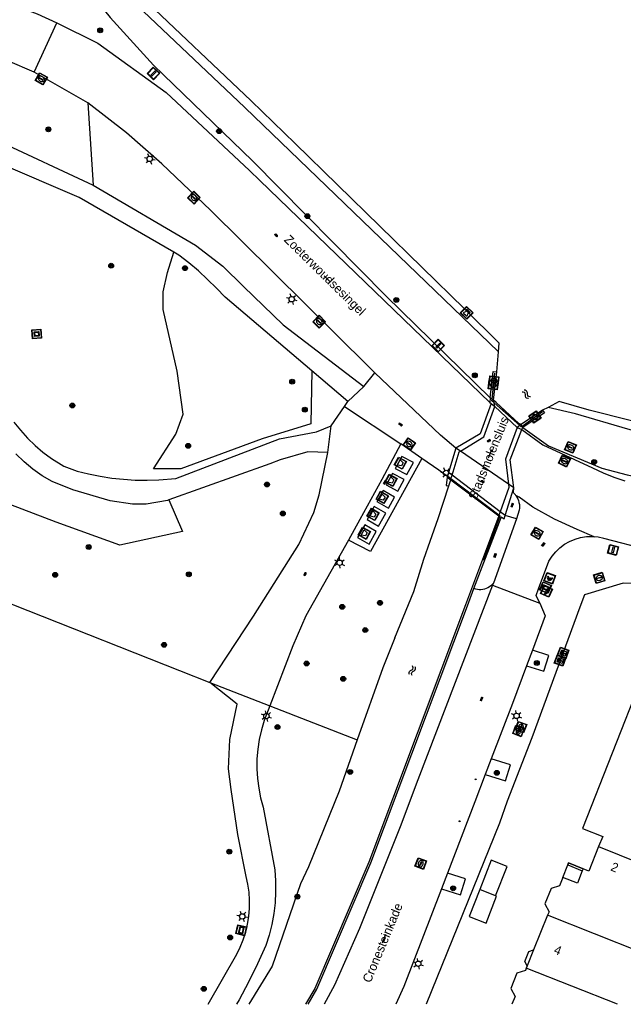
# Model space of a CAD drawing. Header units: metres. Extents: x 93870 to 95789, y 463036 to 464040.
# Tile 27 of 256: x 94147 to 94214, y 463040 to 463149. Entities that reach past the tile are written whole.
import ezdxf
from ezdxf.enums import TextEntityAlignment as Align

# ---------------------------------------------------------------- set-up
doc = ezdxf.new("R2010")
doc.units = ezdxf.units.M
doc.header["$LTSCALE"] = 25.4
for name, color, linetype in [('B_BEBOUWINGSGRENS_0', 1, 'Continuous'), ('B_LUIFEL_1', 200, 'Continuous'), ('B_OVERBOUWLIJN_LIJN_1', 7, 'Continuous'), ('B_TUSSENMUUR_0', 7, 'Continuous'), ('G_GRENS_ALGEMEEN_0', 7, 'Continuous'), ('K_KUNSTWERKGRENS_1', 1, 'Continuous'), ('Q_AFVAL_APART_PLAATS_0', 7, 'Continuous'), ('Q_BALUSTRADE_LIJN_1', 193, 'Continuous'), ('Q_BETAALAUTOMAAT_0', 7, 'Continuous'), ('Q_BOLDER_0', 7, 'Continuous'), ('Q_BOOM_0', 3, 'Continuous'), ('Q_BRANDKRAAN_0', 5, 'Continuous'), ('Q_DAMWAND_0', 6, 'Continuous'), ('Q_ELEKTRAKAST_0', 7, 'Continuous'), ('Q_INSPECTIE_OF_RIOOLPUT_0', 253, 'Continuous'), ('Q_KOLK_0', 254, 'Continuous'), ('Q_KUNSTOBJECT_0', 7, 'Continuous'), ('Q_LICHTMAST_0', 2, 'Continuous'), ('Q_MEERRING_0', 7, 'Continuous'), ('Q_STRAATNAAMBORD_0', 7, 'Continuous'), ('Q_VERKEERSBORDPAAL_0', 40, 'Continuous'), ('Q_WATERLEIDINGPUT_0', 5, 'Continuous'), ('S_GBKN_SYMBOOL_GV_GROOT_0', 7, 'Continuous'), ('S_GBKN_SYMBOOL_GV_GROOT_1', 7, 'Continuous'), ('S_GBKN_SYMBOOL_OV_GROOT_0', 7, 'Continuous'), ('S_GBKN_SYMBOOL_WATER_0', 7, 'Continuous'), ('T_CULTUURGRENS_0', 76, 'Continuous'), ('T_HEK_0', 57, 'Continuous'), ('T_WALBESCHERMING_0', 45, 'Continuous'), ('V_WEGGRENS_0', 7, 'Continuous'), ('V_WEGGRENS_1', 7, 'Continuous'), ('W_KADEMUUR_30CM_0', 10, 'Continuous'), ('W_WATERGRENS_0', 5, 'Continuous'), ('Z_GBKN_HUISNUMMER_0', 252, 'Continuous'), ('Z_KUNSTWERKNAAM_-1', 252, 'Continuous'), ('Z_STRAATNAAM_0', 252, 'Continuous')]:
    doc.layers.add(name, color=color, linetype=linetype)
doc.layers.add('Q_PAALTJE_0', color=7, linetype='Continuous', true_color=0x666666)

# ---------------------------------------------------------------- blocks, each defined once
blk = doc.blocks.new('Q_AFVAL_APART_PLAATS')
for points in [[(-0.5, 0.5), (0.5, 0.5), (0.5, -0.5), (-0.5, -0.5)], [(-0.34, 0.2), (0.33, 0.2), (0.19, -0.25), (-0.2, -0.25)]]:
    blk.add_lwpolyline(points, close=True)
blk.add_lwpolyline([(-0.44, 0.46), (0.44, 0.46, -0.414214), (0.46, 0.44), (0.46, -0.44, -0.414214), (0.44, -0.46), (-0.44, -0.46, -0.414214), (-0.46, -0.44), (-0.46, 0.44, -0.414214), (-0.44, 0.46)], format="xyb")
blk = doc.blocks.new('Q_STRAATNAAMBORD')
for points in [[(-0.5, 0.5), (0.5, 0.5), (0.5, -0.5), (-0.5, -0.5)], [(-0.37, 0.22), (0.36, 0.22), (0.36, -0.21), (-0.37, -0.21)]]:
    blk.add_lwpolyline(points, close=True)
for points in [[(-0.44, 0.46), (0.44, 0.46, -0.414214), (0.46, 0.44), (0.46, -0.44, -0.414214), (0.44, -0.46), (-0.44, -0.46, -0.414214), (-0.46, -0.44), (-0.46, 0.44), (-0.46, 0.44), (-0.46, 0.45), (-0.46, 0.45), (-0.46, 0.45), (-0.46, 0.45), (-0.46, 0.45), (-0.46, 0.45), (-0.46, 0.46), (-0.46, 0.46), (-0.46, 0.46), (-0.45, 0.46), (-0.45, 0.46), (-0.45, 0.46), (-0.45, 0.46), (-0.45, 0.46), (-0.45, 0.46), (-0.44, 0.46), (-0.44, 0.46)], [(-0.29, 0.16), (0.28, 0.16, -0.414214), (0.3, 0.14), (0.3, -0.13, -0.414214), (0.28, -0.16), (-0.29, -0.16, -0.414214), (-0.31, -0.13), (-0.31, 0.14), (-0.31, 0.14), (-0.31, 0.14), (-0.31, 0.14), (-0.31, 0.15), (-0.31, 0.15), (-0.31, 0.15), (-0.3, 0.15), (-0.3, 0.15), (-0.3, 0.15), (-0.3, 0.16), (-0.3, 0.16), (-0.3, 0.16), (-0.3, 0.16), (-0.29, 0.16), (-0.29, 0.16), (-0.29, 0.16), (-0.29, 0.16), (-0.29, 0.16)]]:
    blk.add_lwpolyline(points, format="xyb")
blk = doc.blocks.new('Q_ELEKTRAKAST')
for points in [[(-0.5, 0.5), (0.5, 0.5), (0.5, -0.5), (-0.5, -0.5)], [(-0.26, 0.26), (0.25, 0.26), (0.25, 0.19), (-0.26, 0.19)], [(-0.26, 0.11), (0.25, 0.11), (0.25, -0.33), (-0.26, -0.33)]]:
    blk.add_lwpolyline(points, close=True)
blk.add_lwpolyline([(-0.44, 0.46), (0.44, 0.46, -0.414214), (0.46, 0.44), (0.46, -0.44, -0.414214), (0.44, -0.46), (-0.44, -0.46, -0.414214), (-0.46, -0.44), (-0.46, 0.44), (-0.46, 0.44), (-0.46, 0.45), (-0.46, 0.45), (-0.46, 0.45), (-0.46, 0.45), (-0.46, 0.45), (-0.46, 0.45), (-0.46, 0.46), (-0.46, 0.46), (-0.46, 0.46), (-0.45, 0.46), (-0.45, 0.46), (-0.45, 0.46), (-0.45, 0.46), (-0.45, 0.46), (-0.45, 0.46), (-0.44, 0.46), (-0.44, 0.46)], format="xyb")
blk.add_lwpolyline([(-0.18, 0, -1), (-0.18, -0.07, -1)], format="xyb", close=True)
blk.add_lwpolyline([(0.04, 0.09), (-0.06, -0.11), (0.04, -0.11), (-0.06, -0.31)])
blk = doc.blocks.new('Q_LICHTMAST')
for points in [[(-0.26, 0.15), (-0.52, 0.3)], [(0, 0.3), (0, 0.6)], [(0.26, 0.15), (0.52, 0.3)], [(-0.26, -0.15), (-0.52, -0.3)], [(0, -0.3), (0, -0.6)], [(0.26, -0.15), (0.52, -0.3)]]:
    blk.add_lwpolyline(points)
blk.add_circle((0, 0), 0.3)
blk = doc.blocks.new('Q_VERKEERSBORDPAAL')
for points in [[(-0.5, 0.5), (0.5, 0.5), (0.5, -0.5), (-0.5, -0.5)], [(-0.08, 0.33), (0.07, 0.33), (0.07, -0.33), (-0.08, -0.33)]]:
    blk.add_lwpolyline(points, close=True)
blk.add_lwpolyline([(-0.44, 0.46), (0.44, 0.46, -0.414214), (0.46, 0.44), (0.46, -0.44, -0.414214), (0.44, -0.46), (-0.44, -0.46, -0.414214), (-0.46, -0.44), (-0.46, 0.44), (-0.46, 0.44), (-0.46, 0.45), (-0.46, 0.45), (-0.46, 0.45), (-0.46, 0.45), (-0.46, 0.45), (-0.46, 0.45), (-0.46, 0.46), (-0.46, 0.46), (-0.46, 0.46), (-0.45, 0.46), (-0.45, 0.46), (-0.45, 0.46), (-0.45, 0.46), (-0.45, 0.46), (-0.45, 0.46), (-0.44, 0.46), (-0.44, 0.46)], format="xyb")
blk = doc.blocks.new('Q_PAAL_STEEN')
for points in [[(-0.5, 0.5), (0.5, 0.5), (0.5, -0.5), (-0.5, -0.5)], [(-0.1, 0.3), (0.1, 0.3), (0.1, -0.3), (-0.1, -0.3)]]:
    blk.add_lwpolyline(points, close=True)
blk.add_lwpolyline([(-0.4, 0.5), (0.4, 0.5, -0.414214), (0.5, 0.4), (0.5, -0.4, -0.414214), (0.4, -0.5), (-0.4, -0.5, -0.414214), (-0.5, -0.4), (-0.5, 0.4), (-0.5, 0.4), (-0.5, 0.4), (-0.5, 0.4), (-0.5, 0.4), (-0.5, 0.5), (-0.5, 0.5), (-0.5, 0.5), (-0.5, 0.5), (-0.5, 0.5), (-0.5, 0.5), (-0.5, 0.5), (-0.5, 0.5), (-0.5, 0.5), (-0.4, 0.5), (-0.4, 0.5), (-0.4, 0.5), (-0.4, 0.5), (-0.4, 0.5)], format="xyb")
blk = doc.blocks.new('Q_PAALTJE')
at = {"color": 251, "true_color": 0x666666, "xscale": 0.1, "yscale": 0.1, "zscale": 0.01}
blk.add_blockref('Q_PAAL_STEEN', (0, 0), dxfattribs=at)
blk = doc.blocks.new('Q_KOLK')
blk.add_lwpolyline([(-0.5, 0.5), (0.5, 0.5), (0.5, -0.5), (-0.5, -0.5)], close=True)
for points in [[(-0.44, 0.46), (0.44, 0.46, -0.414214), (0.46, 0.44), (0.46, -0.44, -0.414214), (0.44, -0.46), (-0.44, -0.46, -0.414214), (-0.46, -0.44), (-0.46, 0.44, -0.414214), (-0.44, 0.46)], [(-0.34, 0.1, 0.380426), (-0.28, -0.18)], [(-0.01, 0.27, 0.240218), (-0.34, 0.1)], [(-0.19, 0.04, 0.853344), (-0.19, -0.03)], [(0.33, 0.11, 0.240191), (-0.01, 0.27)], [(0.18, -0.03, 0.849746), (0.18, 0.04)], [(0.27, -0.18, 0.380426), (0.33, 0.11)], [(-0.28, -0.18, 0.148452), (0.01, -0.26)], [(0.01, -0.26, 0.131742), (0.27, -0.18)]]:
    blk.add_lwpolyline(points, format="xyb")
for points in [[(-0.19, 0.04), (0.18, 0.04)], [(0.18, -0.03), (-0.19, -0.03)]]:
    blk.add_lwpolyline(points)
blk = doc.blocks.new('Q_INSPECTIE_OF_RIOOLPUT')
blk.add_lwpolyline([(-0.5, 0.5), (0.5, 0.5), (0.5, -0.5), (-0.5, -0.5)], close=True)
for points in [[(-0.44, 0.46), (0.44, 0.46, -0.414214), (0.46, 0.44), (0.46, -0.44, -0.414214), (0.44, -0.46), (-0.44, -0.46, -0.414214), (-0.46, -0.44), (-0.46, 0.44), (-0.46, 0.44), (-0.46, 0.45), (-0.46, 0.45), (-0.46, 0.45), (-0.46, 0.45), (-0.46, 0.45), (-0.46, 0.45), (-0.46, 0.46), (-0.46, 0.46), (-0.46, 0.46), (-0.45, 0.46), (-0.45, 0.46), (-0.45, 0.46), (-0.45, 0.46), (-0.45, 0.46), (-0.45, 0.46), (-0.44, 0.46), (-0.44, 0.46)], [(-0.34, 0.1, 0.380426), (-0.28, -0.18)], [(-0.01, 0.27, 0.240218), (-0.34, 0.1)], [(-0.19, 0.04, 0.853344), (-0.19, -0.03)], [(0.33, 0.11, 0.240191), (-0.01, 0.27)], [(0.18, -0.03, 0.849746), (0.18, 0.04)], [(0.27, -0.18, 0.380426), (0.33, 0.11)], [(-0.28, -0.18, 0.148452), (0.01, -0.26)], [(0.01, -0.26, 0.131742), (0.27, -0.18)]]:
    blk.add_lwpolyline(points, format="xyb")
for points in [[(-0.19, 0.04), (0.18, 0.04)], [(0.18, -0.03), (-0.19, -0.03)]]:
    blk.add_lwpolyline(points)
blk = doc.blocks.new('Q_WATERLEIDINGPUT')
blk.add_lwpolyline([(-0.5, 0.5), (0.5, 0.5), (0.5, -0.5), (-0.5, -0.5)], close=True)
for points in [[(-0.44, 0.46), (0.44, 0.46, -0.414214), (0.46, 0.44), (0.46, -0.44, -0.414214), (0.44, -0.46), (-0.44, -0.46, -0.414214), (-0.46, -0.44), (-0.46, 0.44), (-0.46, 0.44), (-0.46, 0.45), (-0.46, 0.45), (-0.46, 0.45), (-0.46, 0.45), (-0.46, 0.45), (-0.46, 0.45), (-0.46, 0.46), (-0.46, 0.46), (-0.46, 0.46), (-0.45, 0.46), (-0.45, 0.46), (-0.45, 0.46), (-0.45, 0.46), (-0.45, 0.46), (-0.45, 0.46), (-0.44, 0.46), (-0.44, 0.46)], [(-0.34, 0.1, 0.380426), (-0.28, -0.18)], [(-0.01, 0.27, 0.240218), (-0.34, 0.1)], [(-0.19, 0.04, 0.853344), (-0.19, -0.03)], [(0.33, 0.11, 0.240191), (-0.01, 0.27)], [(0.18, -0.03, 0.849746), (0.18, 0.04)], [(0.27, -0.18, 0.380426), (0.33, 0.11)], [(-0.28, -0.18, 0.148452), (0.01, -0.26)], [(0.01, -0.26, 0.131742), (0.27, -0.18)]]:
    blk.add_lwpolyline(points, format="xyb")
for points in [[(-0.19, 0.04), (0.18, 0.04)], [(0.18, -0.03), (-0.19, -0.03)]]:
    blk.add_lwpolyline(points)
blk = doc.blocks.new('Q_BRANDKRAAN')
blk.add_lwpolyline([(-0.5, 0.5), (0.5, 0.5), (0.5, -0.5), (-0.5, -0.5)], close=True)
for points in [[(-0.44, 0.46), (0.44, 0.46, -0.414214), (0.46, 0.44), (0.46, -0.44, -0.414214), (0.44, -0.46), (-0.44, -0.46, -0.414214), (-0.46, -0.44), (-0.46, 0.44), (-0.46, 0.44), (-0.46, 0.45), (-0.46, 0.45), (-0.46, 0.45), (-0.46, 0.45), (-0.46, 0.45), (-0.46, 0.45), (-0.46, 0.46), (-0.46, 0.46), (-0.46, 0.46), (-0.45, 0.46), (-0.45, 0.46), (-0.45, 0.46), (-0.45, 0.46), (-0.45, 0.46), (-0.45, 0.46), (-0.44, 0.46), (-0.44, 0.46)], [(-0.34, 0.1, 0.380426), (-0.28, -0.18)], [(-0.01, 0.27, 0.240218), (-0.34, 0.1)], [(-0.19, 0.04, 0.853344), (-0.19, -0.03)], [(0.33, 0.11, 0.240191), (-0.01, 0.27)], [(0.18, -0.03, 0.849746), (0.18, 0.04)], [(0.27, -0.18, 0.380426), (0.33, 0.11)], [(-0.28, -0.18, 0.148452), (0.01, -0.26)], [(0.01, -0.26, 0.131742), (0.27, -0.18)]]:
    blk.add_lwpolyline(points, format="xyb")
for points in [[(-0.19, 0.04), (0.18, 0.04)], [(0.18, -0.03), (-0.19, -0.03)]]:
    blk.add_lwpolyline(points)
blk = doc.blocks.new('Q_BETAALAUTOMAAT')
blk.add_lwpolyline([(-0.5, 0.5), (0.5, 0.5), (0.5, -0.5), (-0.5, -0.5)], close=True)
for points in [[(-0.44, 0.46), (0.44, 0.46, -0.414214), (0.46, 0.44), (0.46, -0.44, -0.414214), (0.44, -0.46), (-0.44, -0.46, -0.414214), (-0.46, -0.44), (-0.46, 0.44), (-0.46, 0.44), (-0.46, 0.45), (-0.46, 0.45), (-0.46, 0.45), (-0.46, 0.45), (-0.46, 0.45), (-0.46, 0.45), (-0.46, 0.46), (-0.46, 0.46), (-0.46, 0.46), (-0.45, 0.46), (-0.45, 0.46), (-0.45, 0.46), (-0.45, 0.46), (-0.45, 0.46), (-0.45, 0.46), (-0.44, 0.46), (-0.44, 0.46)], [(-0.2, 0.03, 0.050902), (-0.2, -0.03)], [(0, 0.29, 0.299915), (-0.19, 0.1)], [(-0.11, 0.03, 0.069027), (-0.11, -0.03)], [(0, 0.2, 0.158079), (-0.09, 0.1)], [(0.15, 0.29, 0.138529), (0, 0.29)], [(0.14, 0.2, 0.200552), (0, 0.2)], [(-0.18, -0.1, 0.345501), (0.02, -0.28)], [(-0.09, -0.1, 0.158478), (0.01, -0.2)], [(0.01, -0.2, 0.260272), (0.13, -0.18)], [(0.02, -0.28, 0.17253), (0.15, -0.27)]]:
    blk.add_lwpolyline(points, format="xyb")
for points in [[(-0.2, 0.03), (-0.27, 0.03), (-0.27, 0.1)], [(-0.27, 0.1), (-0.19, 0.1)], [(0.06, 0.03), (-0.11, 0.03)], [(-0.09, 0.1), (0.06, 0.1)], [(0.06, 0.1), (0.06, 0.03)], [(0.15, 0.29), (0.14, 0.2)], [(-0.18, -0.1), (-0.27, -0.1), (-0.27, -0.03)], [(-0.27, -0.03), (-0.2, -0.03)], [(-0.11, -0.03), (0.06, -0.03)], [(0.06, -0.1), (-0.09, -0.1)], [(0.06, -0.03), (0.06, -0.1)], [(0.13, -0.18), (0.15, -0.27)]]:
    blk.add_lwpolyline(points)
blk = doc.blocks.new('Q_MEERRING')
blk.add_lwpolyline([(-0.5, 0.5), (0.5, 0.5), (0.5, -0.5), (-0.5, -0.5)], close=True)
blk.add_lwpolyline([(-0.44, 0.46), (0.44, 0.46, -0.414214), (0.46, 0.44), (0.46, -0.44, -0.414214), (0.44, -0.46), (-0.44, -0.46, -0.414214), (-0.46, -0.44), (-0.46, 0.44), (-0.46, 0.44), (-0.46, 0.45), (-0.46, 0.45), (-0.46, 0.45), (-0.46, 0.45), (-0.46, 0.45), (-0.46, 0.45), (-0.46, 0.46), (-0.46, 0.46), (-0.46, 0.46), (-0.45, 0.46), (-0.45, 0.46), (-0.45, 0.46), (-0.45, 0.46), (-0.45, 0.46), (-0.45, 0.46), (-0.44, 0.46), (-0.44, 0.46)], format="xyb")
for radius in [0.3, 0.3, 0.25, 0.25]:
    blk.add_circle((0, 0), radius)
blk = doc.blocks.new('Q_BOLDER')
for points in [[(-0.5, 0.5), (0.5, 0.5), (0.5, -0.5), (-0.5, -0.5)], [(-0.27, -0.2), (0.27, -0.2), (0.27, -0.3), (-0.27, -0.3)]]:
    blk.add_lwpolyline(points, close=True)
for points in [[(-0.44, 0.46), (0.44, 0.46, -0.414214), (0.46, 0.44), (0.46, -0.44, -0.414214), (0.44, -0.46), (-0.44, -0.46, -0.414214), (-0.46, -0.44), (-0.46, 0.44), (-0.46, 0.44), (-0.46, 0.45), (-0.46, 0.45), (-0.46, 0.45), (-0.46, 0.45), (-0.46, 0.45), (-0.46, 0.45), (-0.46, 0.46), (-0.46, 0.46), (-0.46, 0.46), (-0.45, 0.46), (-0.45, 0.46), (-0.45, 0.46), (-0.45, 0.46), (-0.45, 0.46), (-0.45, 0.46), (-0.44, 0.46), (-0.44, 0.46)], [(-0.23, 0.27, 0.439965), (-0.26, 0.19)], [(-0.15, 0.29, 0.109301), (-0.23, 0.27)], [(0.22, 0.27, 0.148019), (0.13, 0.29)], [(0.25, 0.19, 0.326045), (0.22, 0.27)], [(-0.27, -0.16, 0.309814), (-0.17, -0.02)], [(0.16, -0.02, 0.22667), (0.27, -0.16)]]:
    blk.add_lwpolyline(points, format="xyb")
for points in [[(-0.17, 0.03), (-0.26, 0.19)], [(-0.17, -0.02), (-0.17, 0.03)], [(-0.15, 0.29), (0.13, 0.29)], [(0.16, 0.03), (0.25, 0.19)], [(0.16, -0.02), (0.16, 0.03)], [(-0.27, -0.16), (0.27, -0.16)]]:
    blk.add_lwpolyline(points)
blk = doc.blocks.new('Q_KUNSTOBJECT')
for points in [[(-0.5, 0.5), (0.5, 0.5), (0.5, -0.5), (-0.5, -0.5)], [(-0.18, 0.18), (0.18, 0.18), (0.18, -0.18), (-0.18, -0.18)]]:
    blk.add_lwpolyline(points, close=True)
for points in [[(-0.44, 0.46), (0.44, 0.46, -0.414214), (0.46, 0.44), (0.46, -0.44, -0.414214), (0.44, -0.46), (-0.44, -0.46, -0.414214), (-0.46, -0.44), (-0.46, 0.44), (-0.46, 0.44), (-0.46, 0.45), (-0.46, 0.45), (-0.46, 0.45), (-0.46, 0.45), (-0.46, 0.45), (-0.46, 0.45), (-0.46, 0.46), (-0.46, 0.46), (-0.46, 0.46), (-0.45, 0.46), (-0.45, 0.46), (-0.45, 0.46), (-0.45, 0.46), (-0.45, 0.46), (-0.45, 0.46), (-0.44, 0.46), (-0.44, 0.46)], [(-0.24, 0.27), (0.24, 0.27, -0.414214), (0.26, 0.25), (0.26, -0.24, -0.414214), (0.24, -0.26), (-0.24, -0.26, -0.414214), (-0.27, -0.24), (-0.27, 0.25, -0.414214), (-0.24, 0.27)]]:
    blk.add_lwpolyline(points, format="xyb")
blk = doc.blocks.new('Q_BOOM')
for radius in [0.27, 0.18, 0.09]:
    blk.add_circle((0, 0), radius)
blk = doc.blocks.new('S_GBKN_SYMBOOL_WATER')
for points in [[(-0.5, 0.15), (-0.44, 0.21), (-0.31, 0.27), (-0.19, 0.27), (-0.06, 0.21), (0, 0.15), (0.06, 0.09), (0.19, 0.02), (0.31, 0.02), (0.44, 0.09), (0.5, 0.15)], [(-0.5, -0.15), (-0.44, -0.09), (-0.31, -0.02), (-0.19, -0.02), (-0.06, -0.09), (0, -0.15), (0.06, -0.21), (0.19, -0.27), (0.31, -0.27), (0.44, -0.21), (0.5, -0.15)]]:
    blk.add_lwpolyline(points)
blk = doc.blocks.new('S_GBKN_SYMBOOL_OV_GROOT')
for points in [[(-0.21875, 0.0625), (0.21875, 0.0625)], [(-0.21875, 0), (0.21875, 0)], [(-0.1875, 0.0625), (-0.1875, 0)], [(-0.125, 0.09375), (-0.125, 0.0625)], [(-0.125, 0), (-0.125, -0.0625)], [(-0.0625, 0.0625), (-0.0625, 0)], [(0, 0.09375), (0, 0.0625)], [(0, 0), (0, -0.0625)], [(0.0625, 0.0625), (0.0625, 0)], [(0.125, 0.09375), (0.125, 0.0625)], [(0.125, 0), (0.125, -0.0625)], [(0.1875, 0.0625), (0.1875, 0)], [(-0.21875, -0.0625), (0.21875, -0.0625)], [(-0.1875, -0.0625), (-0.1875, -0.09375)], [(-0.0625, -0.0625), (-0.0625, -0.09375)], [(0.0625, -0.0625), (0.0625, -0.09375)], [(0.1875, -0.0625), (0.1875, -0.09375)]]:
    blk.add_lwpolyline(points)
blk = doc.blocks.new('S_GBKN_SYMBOOL_GV_GROOT')
for points in [[(-0.1875, 0.03125), (-0.09375, 0.09375)], [(-0.1875, -0.0625), (0.0625, 0.09375)], [(-0.1875, 0.09375), (0.125, -0.09375)], [(-0.1875, 0), (-0.03125, -0.09375)], [(-0.125, -0.09375), (0.1875, 0.09375)], [(-0.0625, 0.09375), (0.1875, -0.0625)], [(0.03125, -0.09375), (0.1875, 0)], [(0.09375, 0.09375), (0.1875, 0.03125)]]:
    blk.add_lwpolyline(points)

msp = doc.modelspace()

# ---------------------------------------------------------------- linework, layer by layer
at = {"layer": 'B_BEBOUWINGSGRENS_0'}
msp.add_line((94209.43, 463054.55), (94209.34, 463054.31), dxfattribs=at)
for points in [[(94221.37, 463076.05), (94219.53, 463076.78), (94218.67, 463074.61), (94215.95, 463075.69), (94209.35, 463059.01), (94211.6, 463058.12), (94211.15, 463057.01)], [(94211.15, 463057.01), (94210.06, 463054.29), (94209.43, 463054.55)], [(94209.34, 463054.31), (94208.81, 463052.95), (94207.17, 463053.59), (94206.81, 463052.67), (94205.87, 463052.37), (94205.18, 463050.68), (94205.65, 463049.79), (94205.49, 463049.4)], [(94205.49, 463049.4), (94203.93, 463045.56), (94203.22, 463043.78), (94203.13, 463043.53)], [(94203.13, 463043.53), (94203.04, 463043.29), (94202.1, 463042.98), (94201.41, 463041.27), (94201.88, 463040.41), (94201.53, 463039.53)]]:
    msp.add_lwpolyline(points, dxfattribs=at)
at = {"layer": 'B_LUIFEL_1'}
msp.add_line((94199.72, 463051.56), (94197.97, 463052.25), dxfattribs=at)
for points in [[(94199.72, 463051.56), (94201, 463054.81), (94199.25, 463055.5), (94197.97, 463052.25)], [(94197.97, 463052.25), (94196.8, 463049.28), (94198.67, 463048.54), (94199.84, 463051.51), (94199.72, 463051.56)]]:
    msp.add_lwpolyline(points, dxfattribs=at)
at = {"layer": 'B_OVERBOUWLIJN_LIJN_1'}
for points in [[(94207.17, 463053.59), (94207.72, 463054.98), (94207.81, 463055.22), (94209.43, 463054.55)], [(94203.22, 463043.78), (94202.97, 463044.26), (94203.43, 463045.38), (94203.93, 463045.56)]]:
    msp.add_lwpolyline(points, dxfattribs=at)
at = {"layer": 'B_TUSSENMUUR_0'}
for p, q in [((94215.91, 463045.28), (94205.49, 463049.4)), ((94213.23, 463039.53), (94203.13, 463043.53))]:
    msp.add_line(p, q, dxfattribs=at)
msp.add_lwpolyline([(94211.15, 463057.01), (94218.18, 463054.16), (94217.6, 463052.72), (94220.56, 463051.52)], dxfattribs=at)
at = {"layer": 'G_GRENS_ALGEMEEN_0'}
for p, q in [((94199.14, 463106.72), (94199.46, 463109.66)), ((94205.14, 463105.07), (94202.73, 463103.45)), ((94209.43, 463054.55), (94207.81, 463055.22))]:
    msp.add_line(p, q, dxfattribs=at)
for points in [[(94194.36, 463097.94), (94194.24, 463097.03), (94194.54, 463096.97)], [(94167.87, 463039.53), (94171.03, 463045.07), (94171.43, 463045.86), (94171.76, 463046.69), (94172.03, 463047.54), (94172.23, 463048.4), (94172.38, 463049.28), (94172.45, 463050.17), (94172.46, 463051.06), (94172.4, 463051.95), (94172.28, 463052.83), (94172.09, 463053.7), (94171.14, 463058.36), (94170.41, 463063.34), (94170.13, 463065.61), (94170.28, 463068.88), (94171.09, 463072.8), (94168.04, 463075.2)], [(94174.71, 463072.62), (94174.09, 463070.98), (94173.78, 463069.94), (94173.54, 463068.88), (94173.37, 463067.81), (94173.28, 463066.72), (94173.27, 463065.64), (94173.33, 463064.55), (94173.47, 463063.48), (94173.68, 463062.41), (94173.97, 463061.36), (94175.24, 463054.43), (94175.33, 463053.22), (94175.35, 463052), (94175.28, 463050.78), (94175.14, 463049.58), (94174.93, 463048.38), (94174.64, 463047.2), (94174.27, 463046.04), (94173.34, 463044), (94172.35, 463042), (94171.29, 463040.03), (94171, 463039.53)], [(94207.81, 463055.22), (94207.72, 463054.98), (94209.34, 463054.31)]]:
    msp.add_lwpolyline(points, dxfattribs=at)
at = {"layer": 'K_KUNSTWERKGRENS_1'}
for p, q in [((94199.14, 463106.72), (94199.08, 463106.22)), ((94199.08, 463106.22), (94199.25, 463106.09)), ((94199.33, 463106.6), (94199.14, 463106.72)), ((94199.5, 463106.48), (94199.33, 463106.6)), ((94199.8, 463106.21), (94199.5, 463106.48)), ((94202.29, 463103.88), (94199.8, 463106.21)), ((94202.55, 463103.78), (94202.29, 463103.88)), ((94202.66, 463103.57), (94202.55, 463103.78)), ((94202.64, 463103.23), (94202.73, 463103.45)), ((94202.73, 463103.45), (94202.66, 463103.57)), ((94195.33, 463101.16), (94194.51, 463098.45)), ((94194.51, 463098.45), (94194.39, 463098.04)), ((94194.39, 463098.03), (94194.36, 463097.94)), ((94194.36, 463097.94), (94194.75, 463097.65)), ((94194.39, 463098.04), (94194.39, 463098.03)), ((94194.75, 463097.65), (94200.08, 463093.65)), ((94200.79, 463093.71), (94201.74, 463096.75)), ((94200.08, 463093.65), (94200.21, 463093.55)), ((94200.21, 463093.55), (94200.33, 463093.46))]:
    msp.add_line(p, q, dxfattribs=at)
for points in [[(94199.25, 463106.09), (94198.03, 463102.73), (94195.33, 463101.16)], [(94202.29, 463103.88), (94201.1, 463105), (94199.8, 463106.21)], [(94201.74, 463096.75), (94201.36, 463099.88), (94202.64, 463103.23)], [(94200.33, 463093.46), (94200.36, 463093.54), (94200.67, 463093.31), (94200.79, 463093.71)]]:
    msp.add_lwpolyline(points, dxfattribs=at)
at = {"layer": 'Q_BALUSTRADE_LIJN_1'}
for p, q in [((94199.33, 463106.6), (94199.65, 463109.46)), ((94202.41, 463103.67), (94199.56, 463106.19)), ((94204.93, 463105.18), (94202.66, 463103.57)), ((94194.39, 463098.04), (94194.28, 463098.12)), ((94194.78, 463097.75), (94194.39, 463098.04)), ((94200.1, 463093.72), (94194.78, 463097.75)), ((94198.4, 463088.75), (94200.21, 463093.55))]:
    msp.add_line(p, q, dxfattribs=at)
for points in [[(94199.56, 463106.19), (94199.31, 463106.41), (94199.33, 463106.6)], [(94202.66, 463103.57), (94202.58, 463103.52), (94202.41, 463103.67)], [(94200.21, 463093.55), (94200.23, 463093.62), (94200.1, 463093.72)]]:
    msp.add_lwpolyline(points, dxfattribs=at)
at = {"layer": 'Q_DAMWAND_0'}
for p, q in [((94172.64, 463139.65), (94159.1, 463152.48)), ((94200.04, 463111.82), (94200.12, 463112.79)), ((94199.85, 463109.63), (94200.04, 463111.82)), ((94199.46, 463109.66), (94199.85, 463109.63)), ((94206.77, 463106.31), (94205.54, 463105.68)), ((94205.54, 463105.68), (94204.93, 463105.36)), ((94204.93, 463105.36), (94205.14, 463105.07)), ((94194.54, 463096.97), (94194.75, 463097.65)), ((94194.75, 463097.65), (94194.78, 463097.75)), ((94194.78, 463097.75), (94194.9, 463098.16))]:
    msp.add_line(p, q, dxfattribs=at)
for points in [[(94277.85, 463151.31), (94256.21, 463128.46), (94246.28, 463118.27), (94240.83, 463113.38), (94237.97, 463111.03), (94230.96, 463106.64), (94226.63, 463104.6), (94224.06, 463103.76), (94222.89, 463103.58), (94221.7, 463103.47), (94220.52, 463103.42), (94219.33, 463103.45), (94218.14, 463103.54), (94216.97, 463103.7), (94215.8, 463103.92), (94214.65, 463104.22), (94210.11, 463105.36), (94206.77, 463106.31)], [(94200.12, 463112.79), (94196.28, 463116.58), (94177.53, 463134.93), (94172.64, 463139.65)], [(94188.57, 463080.14), (94190.66, 463085.29), (94191.77, 463088.85), (94192.49, 463090.84), (94193.35, 463093.37), (94194.54, 463096.97)]]:
    msp.add_lwpolyline(points, dxfattribs=at)
at = {"layer": 'T_CULTUURGRENS_0'}
msp.add_line((94154.52, 463139.41), (94155.14, 463130.3), dxfattribs=at)
for points in [[(94151.68, 463156.76), (94153.53, 463153.4), (94155.59, 463150.61), (94156.99, 463148.89), (94161.81, 463143.58), (94172.78, 463133), (94187.59, 463118), (94199.14, 463106.72)], [(94200.04, 463111.82), (94171.95, 463138.92), (94157.16, 463152.94)], [(94278.57, 463150.61), (94256.93, 463127.77), (94246.97, 463117.55), (94241.48, 463112.62), (94238.56, 463110.22), (94231.44, 463105.76), (94227, 463103.67), (94224.37, 463102.81), (94223.12, 463102.61), (94221.87, 463102.48), (94220.61, 463102.43), (94219.35, 463102.44), (94218.09, 463102.54), (94216.84, 463102.71), (94215.6, 463102.94), (94214.38, 463103.26), (94208.58, 463104.95), (94205.54, 463105.68)], [(94202.73, 463103.45), (94205.58, 463101.43), (94211.49, 463098.95), (94214.31, 463098.21), (94217.58, 463097.52), (94220.52, 463097.54), (94224.9, 463098.45), (94227.57, 463099.38), (94231.58, 463100.96), (94236, 463103.22), (94242.02, 463107.67), (94246.95, 463111.93), (94263.19, 463129.16)], [(94179.37, 463109.72), (94179.25, 463103.85), (94173.84, 463102.19), (94164.85, 463098.88), (94161.82, 463098.88), (94164.3, 463102.72), (94165.08, 463104.91), (94164.45, 463109.69), (94162.89, 463116.52), (94162.89, 463118.48), (94163.35, 463120.62), (94164.08, 463122.86)], [(94163.51, 463095.42), (94165.03, 463091.93), (94158.07, 463090.42), (94151.01, 463092.96), (94104.2, 463110.83)]]:
    msp.add_lwpolyline(points, dxfattribs=at)
at = {"layer": 'T_HEK_0'}
for p, q in [((94092.79, 463104.89), (94168.04, 463075.2)), ((94168.04, 463075.2), (94174.71, 463072.62)), ((94174.71, 463072.62), (94184.4, 463068.82))]:
    msp.add_line(p, q, dxfattribs=at)
at = {"layer": 'T_WALBESCHERMING_0'}
for points in [[(94196.38, 463083.78), (94185.68, 463055.28), (94179.7, 463041.3), (94178.66, 463039.53)], [(94188.57, 463080.14), (94187.23, 463076.82), (94184.4, 463068.82)], [(94184.4, 463068.82), (94182.39, 463063.15), (94178.98, 463054.76), (94178.09, 463052.87), (94174.95, 463043.77), (94172.36, 463039.53)]]:
    msp.add_lwpolyline(points, dxfattribs=at)
at = {"layer": 'V_WEGGRENS_0'}
for p, q in [((94148.57, 463142.81), (94151.08, 463148.3)), ((94154.52, 463139.41), (94148.57, 463142.81)), ((94143.43, 463135.73), (94155.14, 463130.3)), ((94183.34, 463106.34), (94179.37, 463109.72)), ((94185.11, 463108), (94186.34, 463109.52)), ((94185.11, 463108), (94183.34, 463106.34)), ((94182.97, 463105.78), (94183.34, 463106.34)), ((94181.52, 463103.62), (94182.97, 463105.78)), ((94182.97, 463105.78), (94189.22, 463101.64)), ((94181.15, 463100.68), (94181.52, 463103.62)), ((94191.55, 463100.02), (94189.22, 463101.64)), ((94189.9, 463098.23), (94190.63, 463099.55)), ((94187.6, 463097.09), (94188.89, 463096.41)), ((94187.84, 463094.51), (94188.54, 463095.73)), ((94185.49, 463093.27), (94186.76, 463092.53)), ((94197.33, 463085.6), (94200.33, 463093.46)), ((94202.04, 463093.33), (94199.48, 463086.21)), ((94202.04, 463093.33), (94200.79, 463093.71)), ((94199.38, 463085.97), (94191.12, 463064.4)), ((94196.61, 463083.7), (94197.33, 463085.6)), ((94199.48, 463086.21), (94199.38, 463085.97)), ((94203.82, 463078.78), (94203.17, 463077.04)), ((94199.25, 463066.74), (94198.59, 463065)), ((94198.59, 463065), (94197.42, 463061.96)), ((94197.42, 463061.96), (94194.39, 463054.07)), ((94194.39, 463054.07), (94193.72, 463052.33))]:
    msp.add_line(p, q, dxfattribs=at)
for points in [[(94145.01, 463150.76), (94148.9, 463149.3), (94151.08, 463148.3)], [(94151.08, 463148.3), (94155.65, 463146.02), (94163.21, 463140.58), (94172.44, 463131.92), (94173.59, 463130.82), (94199.08, 463106.22)], [(94148.57, 463142.81), (94145.68, 463144.06), (94143.29, 463144.83), (94140.4, 463145.76)], [(94186.34, 463109.52), (94185.63, 463110.2), (94168.13, 463127.54), (94162.73, 463132.65), (94158.8, 463136.08), (94154.52, 463139.41)], [(94164.08, 463122.86), (94153.56, 463128.92), (94144.68, 463132.74), (94144.48, 463132.93), (94144.26, 463133.07), (94144.01, 463133.19), (94143.75, 463133.26), (94143.49, 463133.29)], [(94155.14, 463130.3), (94166.46, 463123.65), (94169.49, 463121.32), (94171.77, 463119.06), (94176.2, 463114.82), (94185.11, 463108)], [(94179.37, 463109.72), (94169.77, 463117.88), (94168.81, 463118.89), (94167.81, 463119.86), (94166.78, 463120.79), (94165.72, 463121.69), (94164.62, 463122.55), (94164.08, 463122.86)], [(94195.33, 463101.16), (94193.61, 463102.61), (94186.34, 463109.52)], [(94146.33, 463104.04), (94147.06, 463103.14), (94147.85, 463102.28), (94148.68, 463101.47), (94149.56, 463100.71), (94150.49, 463100.01), (94151.86, 463099.17), (94153.34, 463098.61), (94154.61, 463098.3), (94155.89, 463098.04), (94157.19, 463097.85), (94158.49, 463097.71), (94159.79, 463097.62), (94161.1, 463097.6), (94162.41, 463097.64), (94164.28, 463097.8), (94175.78, 463102.19), (94179.89, 463102.96), (94181.52, 463103.62)], [(94202.64, 463103.23), (94204.96, 463101.53), (94210.46, 463098.97), (94211.64, 463098.43), (94212.84, 463097.95), (94214.07, 463097.54)], [(94189.22, 463101.64), (94187.11, 463097.68), (94184.68, 463093.24), (94183.41, 463090.97)], [(94163.51, 463095.42), (94163.36, 463095.37), (94161.01, 463094.96), (94159.48, 463094.95), (94156.99, 463095.33), (94152.86, 463096.54), (94150.56, 463097.46), (94149.47, 463098.08), (94148.45, 463098.84), (94147.48, 463099.65), (94146.55, 463100.51)], [(94181.15, 463100.68), (94178.92, 463100.76), (94175.84, 463099.85), (94174.71, 463099.42), (94163.51, 463095.42)], [(94168.04, 463075.2), (94172.9, 463082.53), (94177.92, 463090.5), (94179.57, 463094.03), (94180.18, 463095.98), (94181.15, 463100.68)], [(94191.55, 463100.02), (94185.87, 463089.71), (94183.41, 463090.97)], [(94190.63, 463099.55), (94189.32, 463100.22), (94188.59, 463098.9), (94189.9, 463098.23)], [(94194.39, 463098.03), (94193.44, 463098.73), (94191.55, 463100.02)], [(94188.89, 463096.41), (94189.59, 463097.67), (94188.3, 463098.35), (94187.6, 463097.09)], [(94188.54, 463095.73), (94187.26, 463096.47), (94186.55, 463095.26), (94187.84, 463094.51)], [(94201.98, 463095.91), (94201.93, 463095.98), (94201.87, 463096.05), (94201.82, 463096.11), (94201.76, 463096.18), (94201.7, 463096.24), (94201.74, 463096.75)], [(94210.65, 463091.34), (94208.76, 463092.14), (94206.27, 463093.28), (94203.87, 463094.62), (94202.33, 463095.71), (94201.98, 463095.91)], [(94201.98, 463095.91), (94202.09, 463095.73), (94202.19, 463095.54), (94202.26, 463095.35), (94202.32, 463095.14), (94202.36, 463094.93), (94202.38, 463094.72), (94202.37, 463094.51), (94202.35, 463094.3), (94202.04, 463093.33)], [(94186.76, 463092.53), (94187.56, 463093.94), (94186.28, 463094.69), (94185.49, 463093.27)], [(94185.7, 463090.51), (94186.49, 463091.92), (94185.22, 463092.67), (94184.42, 463091.25), (94185.7, 463090.51)], [(94183.41, 463090.97), (94178.7, 463082.56), (94177.27, 463079.26), (94174.71, 463072.62)], [(94204.5, 463085.57), (94205.63, 463088.64), (94205.98, 463089.18), (94206.39, 463089.68), (94206.85, 463090.13), (94207.37, 463090.51), (94207.93, 463090.83), (94208.53, 463091.08), (94209.15, 463091.25), (94209.79, 463091.35), (94210.43, 463091.36), (94210.65, 463091.34)], [(94226.12, 463089.4), (94222.97, 463089.09), (94220.61, 463089.17), (94216.55, 463089.88), (94211.71, 463091.16), (94211.08, 463091.3), (94210.65, 463091.34)], [(94199.48, 463086.21), (94199.35, 463086.05), (94199.21, 463085.91), (94199.05, 463085.78), (94198.88, 463085.67), (94198.7, 463085.59), (94198.51, 463085.52), (94198.32, 463085.48), (94198.11, 463085.45), (94197.91, 463085.46), (94197.71, 463085.48), (94197.52, 463085.53), (94197.33, 463085.6)], [(94199.38, 463085.97), (94203.74, 463084.3), (94204.62, 463083.97)], [(94204.62, 463083.97), (94204.23, 463084.84), (94204.5, 463085.57)], [(94220.85, 463085.96), (94213.86, 463086.19), (94209.58, 463084.91), (94209.06, 463083.52)], [(94209.06, 463083.52), (94203.73, 463069.07), (94201.02, 463062.05), (94200.16, 463059.59), (94192.04, 463039.53)], [(94204.62, 463083.97), (94205.24, 463082.59), (94203.82, 463078.78)], [(94203.17, 463077.04), (94205.08, 463076.43), (94205.64, 463078.2), (94203.82, 463078.78)], [(94203.17, 463077.04), (94201.61, 463072.86), (94199.25, 463066.74)], [(94198.59, 463065), (94200.82, 463064.29), (94201.38, 463066.06), (94199.25, 463066.74)], [(94191.12, 463064.4), (94189.16, 463059.19), (94184.66, 463047.93), (94181.87, 463041.66), (94180.74, 463039.53)], [(94193.72, 463052.33), (94195.84, 463051.66), (94196.4, 463053.43), (94194.39, 463054.07)], [(94193.72, 463052.33), (94189.56, 463041.5), (94188.68, 463039.53)]]:
    msp.add_lwpolyline(points, dxfattribs=at)
at = {"layer": 'V_WEGGRENS_1'}
for p, q in [((94199.25, 463106.09), (94199.64, 463105.76)), ((94199.64, 463105.76), (94202.12, 463103.43)), ((94202.12, 463103.43), (94202.64, 463103.23)), ((94195.82, 463100.82), (94195.33, 463101.16)), ((94201.15, 463097.16), (94195.82, 463100.82)), ((94194.9, 463098.16), (94194.51, 463098.45)), ((94200.24, 463094.12), (94194.9, 463098.16)), ((94201.74, 463096.75), (94201.15, 463097.16)), ((94200.79, 463093.71), (94200.24, 463094.12))]:
    msp.add_line(p, q, dxfattribs=at)
at = {"layer": 'W_KADEMUUR_30CM_0'}
for p, q in [((94200.24, 463094.12), (94200.1, 463093.72)), ((94200.08, 463093.65), (94199.26, 463091.47)), ((94200.1, 463093.72), (94200.08, 463093.65))]:
    msp.add_line(p, q, dxfattribs=at)
msp.add_lwpolyline([(94178.94, 463039.53), (94179.92, 463041.21), (94185.9, 463055.19), (94196.61, 463083.7)], dxfattribs=at)
at = {"layer": 'W_WATERGRENS_0'}
for p, q in [((94199.5, 463106.48), (94199.85, 463109.63)), ((94199.56, 463106.19), (94199.5, 463106.48)), ((94199.64, 463105.76), (94199.56, 463106.19)), ((94204.93, 463105.36), (94202.55, 463103.78)), ((94202.41, 463103.67), (94202.12, 463103.43)), ((94202.55, 463103.78), (94202.41, 463103.67)), ((94199.26, 463091.47), (94196.38, 463083.78))]:
    msp.add_line(p, q, dxfattribs=at)
for points in [[(94195.82, 463100.82), (94198.44, 463102.43), (94199.64, 463105.76)], [(94202.12, 463103.43), (94200.81, 463099.95), (94201.15, 463097.16)], [(94194.9, 463098.16), (94195.7, 463100.75), (94195.82, 463100.82)], [(94201.15, 463097.16), (94201.19, 463096.78), (94200.24, 463094.12)]]:
    msp.add_lwpolyline(points, dxfattribs=at)
at = {"layer": 'Z_KUNSTWERKNAAM_-1'}
msp.add_line((94198.93, 463100.07), (94199.3, 463101), dxfattribs=at)
at = {"layer": 'Z_STRAATNAAM_0'}
for p, q in [((94180.73, 463120.24), (94181.44, 463119.54)), ((94187.18, 463046.36), (94187.57, 463047.29))]:
    msp.add_line(p, q, dxfattribs=at)

# ---------------------------------------------------------------- block references
at = {"layer": 'Q_AFVAL_APART_PLAATS_0'}
for p, rotation in [((94189.18, 463099.49), 61.22582122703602), ((94188.14, 463097.59), 60.69425274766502), ((94187.16, 463095.69), 59.96671956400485), ((94186.15, 463093.81), 60.64995319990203), ((94185.18, 463091.73), 60.64995320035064)]:
    msp.add_blockref('Q_AFVAL_APART_PLAATS', p, dxfattribs=dict(at, rotation=rotation))
at = {"layer": 'Q_BETAALAUTOMAAT_0', "rotation": 69.7638906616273}
msp.add_blockref('Q_BETAALAUTOMAAT', (94205.73, 463086.74), dxfattribs=at)
at = {"layer": 'Q_BOLDER_0', "rotation": 135.4054941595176}
msp.add_blockref('Q_BOLDER', (94196.52, 463116.16), dxfattribs=at)
at = {"layer": 'Q_BOOM_0'}
for p, rotation in [((94155.9, 463147.46), 153.5152441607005), ((94150.16, 463136.48), 155.1027083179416), ((94169.08, 463136.28), 136.023552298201), ((94178.87, 463126.86), 134.6387839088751), ((94157.12, 463121.37), 150.0612974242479), ((94165.3, 463121.1), 139.9520980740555), ((94188.72, 463117.58), 135.6804165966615), ((94197.42, 463109.23), 135.6804165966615), ((94177.18, 463108.53), 88.83902169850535), ((94152.81, 463105.89), 139.2544107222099), ((94178.58, 463105.42), 88.83902169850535), ((94165.65, 463101.41), 57.14186205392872), ((94210.66, 463099.63), 157.2556718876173), ((94174.39, 463097.13), 19.66581272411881), ((94176.14, 463093.91), 64.9351156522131), ((94154.63, 463090.2), 160.1919176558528), ((94150.91, 463087.12), 158.4727881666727), ((94165.72, 463087.17), 12.23128101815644), ((94186.91, 463084.01), 67.95558622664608), ((94182.73, 463083.58), 60.72356664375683), ((94185.28, 463081), 67.95175566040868), ((94162.98, 463079.36), 158.4727881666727), ((94178.78, 463077.3), 68.85447213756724), ((94204.3, 463077.35), 162.4115477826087), ((94182.84, 463075.59), 70.50152992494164), ((94175.56, 463070.25), 73.1997229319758), ((94183.6, 463065.28), 70.50503155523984), ((94199.87, 463065.18), 162.3996217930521), ((94170.21, 463056.45), 101.5743363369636), ((94195.02, 463052.39), 162.3979699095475), ((94177.76, 463051.46), 70.9831300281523), ((94170.31, 463046.94), 68.10297812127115), ((94167.38, 463041.25), 60.26252955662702)]:
    msp.add_blockref('Q_BOOM', p, dxfattribs=dict(at, rotation=rotation))
at = {"layer": 'Q_BRANDKRAAN_0', "rotation": 69.7453666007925}
msp.add_blockref('Q_BRANDKRAAN', (94202.54, 463070.24), dxfattribs=at)
at = {"layer": 'Q_ELEKTRAKAST_0', "rotation": 69.7453666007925}
for p in [(94207.21, 463078.47), (94206.87, 463077.64)]:
    msp.add_blockref('Q_ELEKTRAKAST', p, dxfattribs=at)
at = {"layer": 'Q_INSPECTIE_OF_RIOOLPUT_0'}
for p, rotation in [((94190.16, 463101.62), 145.4249096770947), ((94208.03, 463101.25), 157.2556718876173), ((94207.36, 463099.72), 155.0915584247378), ((94204.33, 463091.73), 150.8624260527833), ((94191.44, 463055.13), 68.98239639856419)]:
    msp.add_blockref('Q_INSPECTIE_OF_RIOOLPUT', p, dxfattribs=dict(at, rotation=rotation))
at = {"layer": 'Q_KOLK_0'}
for p, rotation in [((94149.37, 463142.08), 150.2997157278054), ((94166.29, 463128.91), 136.5207696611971), ((94180.18, 463115.17), 135.26639829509), ((94211.22, 463086.78), 16.60094154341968)]:
    msp.add_blockref('Q_KOLK', p, dxfattribs=dict(at, rotation=rotation))
at = {"layer": 'Q_KUNSTOBJECT_0', "rotation": 94.9911812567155}
msp.add_blockref('Q_KUNSTOBJECT', (94148.86, 463113.81), dxfattribs=at)
at = {"layer": 'Q_LICHTMAST_0'}
for p, rotation in [((94161.39, 463133.21), 138.9422461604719), ((94177.13, 463117.66), 135.26639829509), ((94194.24, 463098.41), 143.5970978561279), ((94182.44, 463088.46), 60.72356664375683), ((94174.33, 463071.47), 69.41333170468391), ((94202.05, 463071.49), 68.98818973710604), ((94171.65, 463049.27), 80.8766394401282), ((94191.15, 463044.03), 68.98624094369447)]:
    msp.add_blockref('Q_LICHTMAST', p, dxfattribs=dict(at, rotation=rotation))
at = {"layer": 'Q_MEERRING_0'}
for p, rotation in [((94199.47, 463108.16), 83.67268178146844), ((94199.55, 463108.62), 83.79538156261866), ((94204.09, 463104.61), 33.66779295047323)]:
    msp.add_blockref('Q_MEERRING', p, dxfattribs=dict(at, rotation=rotation))
at = {"layer": 'Q_PAALTJE_0'}
for p, rotation in [((94197.52, 463064.46), 68.98399782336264), ((94195.74, 463059.81), 68.9872917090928)]:
    msp.add_blockref('Q_PAALTJE', p, dxfattribs=dict(at, rotation=rotation))
at = {"layer": 'Q_STRAATNAAMBORD_0'}
for p, rotation in [((94205.25, 463085.7), 155.7304725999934), ((94171.54, 463047.74), 76.61942892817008)]:
    msp.add_blockref('Q_STRAATNAAMBORD', p, dxfattribs=dict(at, rotation=rotation))
at = {"layer": 'Q_VERKEERSBORDPAAL_0'}
for p, rotation in [((94161.8, 463142.68), 136.023552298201), ((94193.37, 463112.52), 135.6804165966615), ((94212.75, 463089.88), 165.2482897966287), ((94205.37, 463085.29), 155.7304725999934)]:
    msp.add_blockref('Q_VERKEERSBORDPAAL', p, dxfattribs=dict(at, rotation=rotation))
at = {"layer": 'Q_WATERLEIDINGPUT_0', "rotation": 69.7453666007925}
msp.add_blockref('Q_WATERLEIDINGPUT', (94202.27, 463069.82), dxfattribs=at)
at = {"layer": 'S_GBKN_SYMBOOL_GV_GROOT_0'}
for p, rotation in [((94175.43, 463124.73), 136.02711424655), ((94178.63, 463087.21), 60.72356664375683)]:
    msp.add_blockref('S_GBKN_SYMBOOL_GV_GROOT', p, dxfattribs=dict(at, rotation=rotation))
at = {"layer": 'S_GBKN_SYMBOOL_GV_GROOT_1'}
for p, rotation in [((94198.99, 463102), 31.43398658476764), ((94198.3, 463097.43), 145.4522311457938)]:
    msp.add_blockref('S_GBKN_SYMBOOL_GV_GROOT', p, dxfattribs=dict(at, rotation=rotation))
at = {"layer": 'S_GBKN_SYMBOOL_OV_GROOT_0'}
for p, rotation in [((94189.19, 463103.77), 146.4158904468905), ((94187.48, 463097.36), 60.69425274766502), ((94201.58, 463094.86), 72.77570548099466), ((94205.02, 463090.48), 50.7168338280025), ((94199.68, 463089.28), 70.19228553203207), ((94198.18, 463073.38), 69.03550032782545)]:
    msp.add_blockref('S_GBKN_SYMBOOL_OV_GROOT', p, dxfattribs=dict(at, rotation=rotation))
at = {"layer": 'S_GBKN_SYMBOOL_WATER_0'}
for p, rotation in [((94203.14, 463107.11), 133.1920699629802), ((94190.5, 463076.5), 69.41686364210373)]:
    msp.add_blockref('S_GBKN_SYMBOOL_WATER', p, dxfattribs=dict(at, rotation=rotation))

# ---------------------------------------------------------------- texts
at = {"layer": 'Z_GBKN_HUISNUMMER_0', "linetype": 'Continuous'}
for s, p in [('2', (94212.93, 463054.72)), ('4', (94206.63, 463045.53))]:
    msp.add_text(s, height=1, rotation=338.1, dxfattribs=at).set_placement(p, align=Align.MIDDLE)
at = {"layer": 'Z_KUNSTWERKNAAM_-1', "linetype": 'Continuous'}
msp.add_text('Stadsmolensluis', height=1, rotation=68.1028, dxfattribs=at).set_placement((94198.93, 463100.07), align=Align.MIDDLE)
at = {"layer": 'Z_STRAATNAAM_0', "linetype": 'Continuous'}
for s, rotation, p in [('Zoeterwoudsesingel', 315.4052, (94180.73, 463120.24)), ('Cronesteinkade', 67.411, (94187.18, 463046.36))]:
    msp.add_text(s, height=1, rotation=rotation, dxfattribs=at).set_placement(p, align=Align.MIDDLE)

doc.saveas('drawing.dxf')
